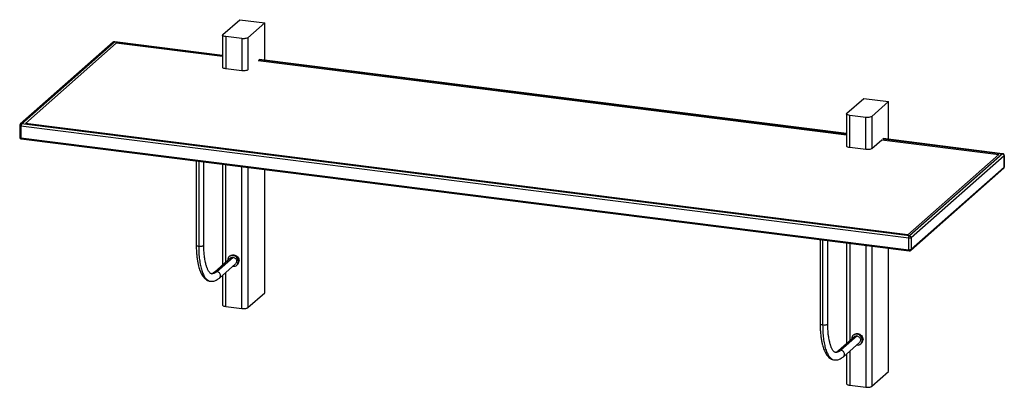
# Paper-space layout '_Dimetric' of a CAD drawing. Header units: millimetres. Extents: x 4476 to 5510, y -1792 to -1407.
import ezdxf

# ---------------------------------------------------------------- set-up
doc = ezdxf.new("R2010")
doc.units = ezdxf.units.MM

psp = doc.layouts.new('_Dimetric')

# ---------------------------------------------------------------- linework, layer by layer
at = {"color": 7, "linetype": 'Continuous', "lineweight": 25}
for p, q in [((4689.7, -1422.6), (4707.3, -1407)), ((4707.3, -1407), (4733.5, -1410.3)), ((4733.5, -1410.3), (4715.9, -1425.9)), ((4733.5, -1449.5), (4733.5, -1410.3)), ((4689.3, -1423.2), (4689.3, -1456.9)), ((4709.4, -1426.9), (4692.6, -1424.8)), ((4692.6, -1424.8), (4692.6, -1458.5)), ((4715.9, -1425.9), (4715.9, -1459.6)), ((4574.6, -1430.6), (4477, -1516.7)), ((4478.4, -1516.3), (4576, -1430.2)), ((4482.3, -1515.7), (4577.7, -1431.5)), ((4576, -1430.2), (4689.3, -1444.5)), ((4689.3, -1444.4), (4576.2, -1430.1)), ((4689.3, -1445.6), (4577.7, -1431.5)), ((4709.4, -1426.9), (4709.4, -1460.6)), ((4726.5, -1449.8), (5344.1, -1527.6)), ((5344.1, -1528.1), (4726.5, -1450.3)), ((4727.5, -1448.9), (5344.1, -1526.5)), ((5344.1, -1526.4), (4727.8, -1448.8)), ((4709.4, -1460.6), (4692.6, -1458.5)), ((5344.5, -1505.1), (5362.1, -1489.5)), ((5362.1, -1489.5), (5388.3, -1492.8)), ((5388.3, -1492.8), (5370.6, -1508.4)), ((5388.3, -1532.5), (5388.3, -1492.8)), ((5344.1, -1505.7), (5344.1, -1539.4)), ((5364.2, -1509.4), (5347.4, -1507.3)), ((5347.4, -1541), (5347.4, -1507.3)), ((5370.6, -1508.4), (5370.6, -1542.1)), ((4476.4, -1518.1), (4476.4, -1530.1)), ((5409.4, -1636.1), (4477.7, -1518.7)), ((4477.7, -1518.7), (4477.7, -1530.7)), ((5410.1, -1633.7), (4478.4, -1516.3)), ((5408.3, -1632.4), (4482.3, -1515.7)), ((5364.2, -1543.1), (5364.2, -1509.4)), ((4477.7, -1530.7), (5409.4, -1648.1)), ((4478.1, -1532), (5409.8, -1649.3)), ((5370.6, -1542.1), (5381.2, -1532.8)), ((5381.2, -1532.8), (5503.8, -1548.2)), ((5382.3, -1531.8), (5507.7, -1547.6)), ((5507.9, -1547.5), (5382.4, -1531.7)), ((5382.4, -1531.8), (5382.5, -1531.7)), ((5364.2, -1543.1), (5347.4, -1541)), ((5503.8, -1548.2), (5408.3, -1632.4)), ((5507.7, -1547.6), (5410.1, -1633.7)), ((5509.5, -1549.6), (5411.9, -1635.7)), ((5507.7, -1547.6), (5507.9, -1547.5)), ((5509.7, -1549.4), (5509.5, -1549.6)), ((5509.5, -1561.6), (5509.5, -1549.6)), ((5509.7, -1561.4), (5509.7, -1549.4)), ((4661.6, -1555.1), (4661.6, -1643.2)), ((4664.2, -1555.4), (4664.2, -1644.5)), ((4669.6, -1643.2), (4669.6, -1556.1)), ((4689.3, -1558.6), (4689.3, -1664.1)), ((4692.6, -1661.3), (4692.6, -1559)), ((4709.4, -1709.7), (4709.4, -1561.1)), ((4715.9, -1561.9), (4715.9, -1708.8)), ((4733.5, -1693.2), (4733.5, -1564.1)), ((5411.4, -1648.9), (5509, -1562.8)), ((5411.9, -1647.7), (5509.5, -1561.6)), ((5509.5, -1561.6), (5509.6, -1561.4)), ((5316.4, -1637.6), (5316.4, -1725.7)), ((5319, -1637.9), (5319, -1727)), ((5324.4, -1725.7), (5324.4, -1638.6)), ((5344.1, -1641.1), (5344.1, -1746.6)), ((5347.4, -1641.5), (5347.4, -1743.8)), ((5409.4, -1648.1), (5409.4, -1636.1)), ((5411.9, -1635.7), (5411.9, -1647.7)), ((5364.2, -1643.6), (5364.2, -1792.2)), ((5370.6, -1644.4), (5370.6, -1791.3)), ((5388.3, -1775.7), (5388.3, -1646.6)), ((4697.6, -1656.8), (4680.7, -1671.8)), ((4683.3, -1671), (4700.3, -1656)), ((4686, -1677.8), (4702.9, -1662.8)), ((4694.7, -1659.1), (4694.7, -1659.4)), ((4697, -1654.7), (4696.3, -1655.3)), ((4706.6, -1659.9), (4705.9, -1660.5)), ((4677.3, -1673.1), (4677.6, -1673.2)), ((4692.6, -1707.6), (4692.6, -1671.9)), ((4704.3, -1664.3), (4705, -1663.7)), ((4676.5, -1681.1), (4676.7, -1681.1)), ((4689.3, -1674.8), (4689.3, -1706.1)), ((4715.9, -1708.8), (4733.5, -1693.2)), ((4692.6, -1707.6), (4709.4, -1709.7)), ((5352.4, -1739.3), (5335.5, -1754.3)), ((5355.1, -1738.5), (5338.1, -1753.5)), ((5340.8, -1760.3), (5357.7, -1745.3)), ((5349.5, -1741.6), (5349.5, -1741.9)), ((5351.8, -1737.2), (5351.1, -1737.8)), ((5359, -1746.8), (5359.7, -1746.2)), ((5361.4, -1742.4), (5360.7, -1743)), ((5347.4, -1754.4), (5347.4, -1790.1)), ((5331.3, -1763.6), (5331.4, -1763.6)), ((5344.1, -1757.3), (5344.1, -1788.6)), ((5370.6, -1791.3), (5388.3, -1775.7)), ((5347.4, -1790.1), (5364.2, -1792.2))]:
    psp.add_line(p, q, dxfattribs=at)
for points, knots in [([(4692.6, -1424.8), (4691.9, -1424.7), (4690.6, -1424.4), (4689.5, -1423.8), (4689.2, -1423.2), (4689.5, -1422.8), (4689.7, -1422.6)], [0, 0, 0, 0, 0.270261, 0.562429, 0.789736, 1, 1, 1, 1]), ([(4715.9, -1425.9), (4715.5, -1426.1), (4714.8, -1426.6), (4713, -1426.9), (4711.1, -1427), (4709.9, -1426.9), (4709.4, -1426.9)], [0, 0, 0, 0, 0.270261, 0.562429, 0.789736, 1, 1, 1, 1]), ([(4576.2, -1430.1), (4576.2, -1430.1), (4576.1, -1430.1), (4575.8, -1430.1), (4575.2, -1430.2), (4574.8, -1430.4), (4574.6, -1430.6), (4574.6, -1430.7)], [0, 0, 0, 0, 0.00116, 0.249934, 0.491163, 0.927561, 1, 1, 1, 1]), ([(4576, -1430.2), (4575.7, -1430.2), (4575.2, -1430.2), (4574.8, -1430.5), (4574.6, -1430.7)], [0, 0, 0, 0, 0.525064, 1, 1, 1, 1]), ([(4576.2, -1430.2), (4576.2, -1430.1), (4576.2, -1430.1), (4576.1, -1430.2), (4576, -1430.2)], [0, 0, 0, 0, 0.13135, 1, 1, 1, 1]), ([(4692.6, -1458.5), (4691.9, -1458.4), (4690.6, -1458.1), (4689.5, -1457.5), (4689.4, -1457.1), (4689.4, -1456.9)], [0, 0, 0, 0, 0.351168, 0.730801, 1, 1, 1, 1]), ([(4715.9, -1459.6), (4715.5, -1459.8), (4714.8, -1460.3), (4713, -1460.6), (4711.1, -1460.7), (4709.9, -1460.6), (4709.4, -1460.6)], [0, 0, 0, 0, 0.270261, 0.562429, 0.789736, 1, 1, 1, 1]), ([(5347.4, -1507.3), (5346.7, -1507.2), (5345.4, -1506.9), (5344.3, -1506.3), (5344, -1505.7), (5344.3, -1505.3), (5344.5, -1505.1)], [0, 0, 0, 0, 0.270261, 0.562429, 0.789736, 1, 1, 1, 1]), ([(5370.6, -1508.4), (5370.3, -1508.6), (5369.6, -1509.1), (5367.8, -1509.4), (5365.8, -1509.5), (5364.7, -1509.4), (5364.2, -1509.4)], [0, 0, 0, 0, 0.270261, 0.562429, 0.789736, 1, 1, 1, 1]), ([(4477.4, -1516.5), (4477.2, -1516.6), (4476.9, -1516.8), (4476.7, -1517.1), (4476.5, -1517.4), (4476.4, -1517.8), (4476.4, -1518), (4476.4, -1518.1)], [0, 0, 0, 0, 0.304461, 0.479392, 0.655584, 0.830007, 1, 1, 1, 1]), ([(4477.7, -1518.7), (4477.4, -1518.7), (4476.9, -1518.6), (4476.5, -1518.3), (4476.4, -1518.2), (4476.4, -1518.1)], [0, 0, 0, 0, 0.352601, 0.733784, 1, 1, 1, 1]), ([(4477.1, -1516.7), (4477.1, -1516.6), (4477.2, -1516.6), (4477.3, -1516.5), (4477.4, -1516.5)], [0, 0, 0, 0, 0.5733013, 1, 1, 1, 1]), ([(4477.4, -1516.5), (4477.5, -1516.4), (4477.8, -1516.3), (4478.2, -1516.3), (4478.4, -1516.3)], [0, 0, 0, 0, 0.4393526, 1, 1, 1, 1]), ([(4478.4, -1516.3), (4478.3, -1516.4), (4478.1, -1516.7), (4477.9, -1517.4), (4477.7, -1518.1), (4477.7, -1518.5), (4477.7, -1518.7)], [0, 0, 0, 0, 0.277438, 0.571853, 0.79564, 1, 1, 1, 1]), ([(4476.4, -1530.1), (4476.4, -1530.3), (4476.5, -1530.6), (4476.7, -1531.1), (4476.9, -1531.4), (4477.3, -1531.7), (4477.7, -1531.9), (4478, -1531.9), (4478.2, -1532)], [0, 0, 0, 0, 0.228383, 0.36378, 0.511412, 0.669651, 0.842102, 1, 1, 1, 1]), ([(4476.4, -1530.1), (4476.4, -1530.1), (4476.4, -1530.2), (4476.6, -1530.4), (4477.1, -1530.6), (4477.5, -1530.7), (4477.7, -1530.7)], [0, 0, 0, 0, 0.051988, 0.431547, 0.726844, 1, 1, 1, 1]), ([(4477.7, -1530.7), (4477.7, -1530.9), (4477.7, -1531.2), (4477.8, -1531.6), (4477.9, -1531.9), (4478.1, -1531.9), (4478.1, -1531.9)], [0, 0, 0, 0, 0.228454, 0.476703, 0.737115, 1, 1, 1, 1]), ([(5347.4, -1541), (5346.7, -1540.9), (5345.4, -1540.6), (5344.3, -1540), (5344.2, -1539.6), (5344.2, -1539.4)], [0, 0, 0, 0, 0.351168, 0.730801, 1, 1, 1, 1]), ([(5382.5, -1531.7), (5382.6, -1531.6), (5382.8, -1531.5), (5382.9, -1531.7), (5382.9, -1531.8)], [0, 0, 0, 0, 0.6001977, 1, 1, 1, 1]), ([(5370.6, -1542.1), (5370.3, -1542.3), (5369.6, -1542.8), (5367.8, -1543.1), (5365.8, -1543.2), (5364.7, -1543.1), (5364.2, -1543.1)], [0, 0, 0, 0, 0.2702613, 0.5624294, 0.7897364, 1, 1, 1, 1]), ([(5509.5, -1549.6), (5509.5, -1549.5), (5509.5, -1549.1), (5509.2, -1548.6), (5508.8, -1548.1), (5508.3, -1547.8), (5507.9, -1547.7), (5507.7, -1547.6)], [0, 0, 0, 0, 0.171774, 0.358431, 0.554234, 0.784485, 1, 1, 1, 1]), ([(5509.6, -1549.4), (5509.6, -1549.2), (5509.6, -1548.9), (5509.4, -1548.5), (5509.2, -1548.1), (5508.9, -1547.9), (5508.4, -1547.6), (5508, -1547.5), (5507.8, -1547.5)], [0, 0, 0, 0, 0.21403, 0.34425, 0.478481, 0.61414, 0.748293, 1, 1, 1, 1]), ([(5508.9, -1562.8), (5509, -1562.8), (5509.2, -1562.6), (5509.4, -1562.4), (5509.5, -1562), (5509.6, -1561.7), (5509.7, -1561.5), (5509.7, -1561.4)], [0, 0, 0, 0, 0.206095, 0.405766, 0.606875, 0.805966, 1, 1, 1, 1]), ([(5509, -1562.8), (5509, -1562.8), (5509.2, -1562.6), (5509.5, -1562.2), (5509.5, -1561.8), (5509.5, -1561.6)], [0, 0, 0, 0, 0.092159, 0.566677, 1, 1, 1, 1]), ([(5409.4, -1636.1), (5409.4, -1635.9), (5409.4, -1635.6), (5409.5, -1635), (5409.6, -1634.4), (5409.8, -1633.9), (5410, -1633.8), (5410.1, -1633.7)], [0, 0, 0, 0, 0.1717738, 0.3584312, 0.5542341, 0.7844845, 1, 1, 1, 1]), ([(5411.9, -1635.7), (5411.8, -1635.8), (5411.5, -1636), (5410.8, -1636.1), (5410, -1636.1), (5409.6, -1636.1), (5409.4, -1636.1)], [0, 0, 0, 0, 0.2702613, 0.5624294, 0.7897364, 1, 1, 1, 1]), ([(5410.1, -1633.7), (5410.3, -1633.7), (5410.9, -1633.9), (5411.5, -1634.4), (5411.9, -1635.1), (5411.9, -1635.5), (5411.9, -1635.7)], [0, 0, 0, 0, 0.277438, 0.571853, 0.79564, 1, 1, 1, 1]), ([(4661.6, -1643.2), (4661.7, -1645), (4661.7, -1648.6), (4662.1, -1653.6), (4662.6, -1658.2), (4663.3, -1662), (4664, -1665.3), (4664.8, -1667.9), (4665.6, -1670.3), (4666.6, -1672.6), (4667.7, -1674.7), (4669.2, -1676.8), (4670.7, -1678.5), (4672.5, -1679.8), (4674.4, -1680.8), (4675.8, -1681.1), (4676.6, -1681.2)], [0, 0, 0, 0, 0.091607, 0.180323, 0.266165, 0.345718, 0.415804, 0.476377, 0.533008, 0.594916, 0.66249, 0.724335, 0.801119, 0.860739, 0.927075, 1, 1, 1, 1]), ([(4661.6, -1643.2), (4661.6, -1643.2), (4661.5, -1643.4), (4661.9, -1643.8), (4662.8, -1644.2), (4663.8, -1644.4), (4664.2, -1644.5)], [0, 0, 0, 0, 0.012768, 0.350413, 0.688057, 1, 1, 1, 1]), ([(4664.2, -1644.5), (4664.7, -1644.5), (4665.7, -1644.6), (4667.3, -1644.5), (4668.6, -1644.1), (4669.5, -1643.7), (4669.6, -1643.4), (4669.6, -1643.2)], [0, 0, 0, 0, 0.195166, 0.406411, 0.617657, 0.812823, 1, 1, 1, 1]), ([(4664.2, -1644.5), (4664.3, -1646.9), (4664.3, -1651.8), (4665, -1658.6), (4666, -1664.7), (4667.4, -1670), (4669.1, -1674.4), (4671.1, -1677.7), (4673.3, -1679.9), (4675.1, -1681), (4676.2, -1681.1), (4676.5, -1681.1)], [0, 0, 0, 0, 0.121747, 0.243494, 0.365238, 0.486986, 0.608732, 0.730478, 0.84528, 0.960083, 1, 1, 1, 1]), ([(4677.6, -1673.3), (4677.3, -1673.2), (4676.8, -1673.1), (4676, -1672.4), (4675.1, -1671.4), (4674.3, -1670.1), (4673.6, -1668.7), (4673.1, -1667.5), (4672.7, -1666.3), (4672.3, -1665.1), (4671.8, -1663.5), (4671.3, -1661.3), (4670.7, -1658.2), (4670.1, -1654.2), (4669.7, -1649.2), (4669.7, -1645.3), (4669.6, -1643.2)], [0, 0, 0, 0, 0.102833, 0.193942, 0.273224, 0.340989, 0.400154, 0.451083, 0.483805, 0.515802, 0.560787, 0.619958, 0.693382, 0.781137, 0.883312, 1, 1, 1, 1]), ([(5409.4, -1648.1), (5409.6, -1648.1), (5410.2, -1648.2), (5411, -1648.1), (5411.6, -1647.9), (5411.9, -1647.8), (5411.9, -1647.7)], [0, 0, 0, 0, 0.270261, 0.562429, 0.789736, 1, 1, 1, 1]), ([(5409.9, -1649.3), (5409.8, -1649.3), (5409.7, -1649.4), (5409.5, -1649.1), (5409.4, -1648.7), (5409.4, -1648.3), (5409.4, -1648.1)], [0, 0, 0, 0, 0.100274, 0.466876, 0.745534, 1, 1, 1, 1]), ([(5409.9, -1649.3), (5409.9, -1649.3), (5410, -1649.4), (5410.3, -1649.4), (5410.8, -1649.3), (5411.2, -1649.1), (5411.4, -1648.8), (5411.5, -1648.8)], [0, 0, 0, 0, 0.003137, 0.251394, 0.492122, 0.927614, 1, 1, 1, 1]), ([(5411.9, -1647.7), (5411.9, -1647.9), (5411.9, -1648.2), (5411.7, -1648.6), (5411.5, -1648.8), (5411.5, -1648.8)], [0, 0, 0, 0, 0.375531, 0.783601, 1, 1, 1, 1]), ([(4705.9, -1660.5), (4705.8, -1659.8), (4705.6, -1658.3), (4704.3, -1656.2), (4702.5, -1654.7), (4700.3, -1654), (4698.1, -1654.2), (4696.2, -1655.2), (4694.9, -1656.9), (4694.8, -1658.4), (4694.7, -1659.1)], [0, 0, 0, 0, 0.125001, 0.250001, 0.375002, 0.500002, 0.625002, 0.750002, 0.875001, 1, 1, 1, 1]), ([(4697, -1654.7), (4697.6, -1654.3), (4698.8, -1653.5), (4701, -1653.4), (4703.2, -1654.1), (4705.1, -1655.6), (4706.4, -1657.6), (4706.5, -1659.1), (4706.6, -1659.9)], [0, 0, 0, 0, 0.166663, 0.33333, 0.499997, 0.666665, 0.833332, 1, 1, 1, 1]), ([(4697.6, -1656.8), (4698, -1656.5), (4698.8, -1656), (4699.8, -1656), (4700.3, -1656)], [0, 0, 0, 0, 0.519783, 1, 1, 1, 1]), ([(4700, -1665.4), (4700.1, -1665.4), (4700.9, -1665.7), (4702.5, -1665.4), (4704.3, -1664.4), (4705.6, -1662.7), (4705.8, -1661.2), (4705.9, -1660.5)], [0, 0, 0, 0, 0.030216, 0.272662, 0.515108, 0.757554, 1, 1, 1, 1]), ([(4700.3, -1656), (4700.8, -1656.1), (4701.7, -1656.4), (4703, -1657.4), (4703.8, -1658.8), (4704.1, -1660.3), (4703.9, -1661.7), (4703.2, -1662.4), (4702.9, -1662.8)], [0, 0, 0, 0, 0.160072, 0.333333, 0.506594, 0.666667, 0.826739, 1, 1, 1, 1]), ([(4705, -1663.7), (4705.4, -1663.1), (4706.4, -1662.1), (4706.5, -1660.6), (4706.6, -1659.9)], [0, 0, 0, 0, 0.499997, 1, 1, 1, 1]), ([(4680.7, -1671.8), (4680.1, -1672.2), (4679, -1673.2), (4678, -1673.2), (4677.6, -1673.3)], [0, 0, 0, 0, 0.503704, 1, 1, 1, 1]), ([(4677.8, -1673.3), (4678.7, -1673.2), (4680.5, -1673.2), (4682.4, -1671.7), (4683.3, -1671)], [0, 0, 0, 0, 0.499999, 1, 1, 1, 1]), ([(4683.3, -1671), (4682.9, -1671), (4681.9, -1671), (4680.9, -1671.4), (4680.7, -1671.8), (4680.7, -1671.8)], [0, 0, 0, 0, 0.4801486, 0.9998578, 1, 1, 1, 1]), ([(4686, -1677.8), (4686.3, -1677.4), (4686.9, -1676.7), (4687.1, -1675.2), (4686.9, -1673.8), (4686, -1672.4), (4684.8, -1671.3), (4683.8, -1671.1), (4683.3, -1671)], [0, 0, 0, 0, 0.173222, 0.333302, 0.493382, 0.666651, 0.83992, 1, 1, 1, 1]), ([(4676.6, -1681.2), (4677.3, -1681.2), (4678.9, -1681.3), (4681.3, -1680.7), (4683.7, -1679.6), (4685.2, -1678.4), (4686, -1677.8)], [0, 0, 0, 0, 0.251226, 0.502153, 0.752016, 1, 1, 1, 1]), ([(4689.4, -1706.1), (4689.4, -1706.1), (4689.2, -1706.4), (4689.9, -1706.9), (4691, -1707.4), (4692.1, -1707.5), (4692.6, -1707.6)], [0, 0, 0, 0, 0.051989, 0.431547, 0.726844, 1, 1, 1, 1]), ([(4709.4, -1709.7), (4710.1, -1709.8), (4711.6, -1709.9), (4713.6, -1709.7), (4715.1, -1709.3), (4715.6, -1708.9), (4715.9, -1708.8)], [0, 0, 0, 0, 0.270261, 0.562429, 0.789736, 1, 1, 1, 1]), ([(5316.4, -1725.7), (5316.4, -1725.7), (5316.3, -1725.9), (5316.7, -1726.3), (5317.6, -1726.7), (5318.6, -1726.9), (5319, -1727)], [0, 0, 0, 0, 0.012768, 0.350413, 0.688057, 1, 1, 1, 1]), ([(5316.4, -1725.7), (5316.4, -1727.5), (5316.5, -1731.1), (5316.8, -1736.1), (5317.4, -1740.6), (5318, -1744.5), (5318.8, -1747.8), (5319.6, -1750.4), (5320.4, -1752.8), (5321.4, -1755.1), (5322.5, -1757.2), (5323.9, -1759.3), (5325.5, -1761), (5327.3, -1762.3), (5329.2, -1763.3), (5330.6, -1763.6), (5331.4, -1763.7)], [0, 0, 0, 0, 0.091607, 0.180323, 0.266165, 0.345718, 0.415804, 0.476377, 0.533008, 0.594916, 0.66249, 0.724335, 0.801119, 0.860739, 0.927075, 1, 1, 1, 1]), ([(5319, -1727), (5319.5, -1727), (5320.5, -1727.1), (5322.1, -1727), (5323.4, -1726.6), (5324.3, -1726.2), (5324.4, -1725.9), (5324.4, -1725.7)], [0, 0, 0, 0, 0.195166, 0.406411, 0.617657, 0.812823, 1, 1, 1, 1]), ([(5319, -1727), (5319.1, -1729.4), (5319.1, -1734.3), (5319.8, -1741.1), (5320.8, -1747.2), (5322.1, -1752.5), (5323.9, -1756.9), (5325.9, -1760.2), (5328.1, -1762.4), (5329.9, -1763.5), (5331, -1763.6), (5331.3, -1763.6)], [0, 0, 0, 0, 0.121747, 0.243494, 0.365238, 0.486986, 0.608732, 0.730478, 0.84528, 0.960083, 1, 1, 1, 1]), ([(5332.4, -1755.8), (5332.1, -1755.7), (5331.6, -1755.5), (5330.8, -1754.9), (5329.9, -1753.9), (5329.1, -1752.6), (5328.4, -1751.2), (5327.9, -1750), (5327.5, -1748.8), (5327.1, -1747.6), (5326.6, -1746), (5326.1, -1743.7), (5325.5, -1740.7), (5324.9, -1736.7), (5324.5, -1731.7), (5324.5, -1727.8), (5324.4, -1725.7)], [0, 0, 0, 0, 0.102833, 0.193942, 0.273224, 0.340989, 0.400154, 0.451083, 0.483805, 0.515802, 0.560787, 0.619958, 0.693382, 0.781137, 0.883312, 1, 1, 1, 1]), ([(5360.7, -1743), (5360.6, -1742.2), (5360.4, -1740.7), (5359.1, -1738.7), (5357.3, -1737.2), (5355.1, -1736.5), (5352.9, -1736.7), (5351, -1737.7), (5349.7, -1739.4), (5349.5, -1740.9), (5349.5, -1741.6)], [0, 0, 0, 0, 0.125001, 0.250001, 0.375002, 0.500002, 0.625002, 0.750002, 0.875001, 1, 1, 1, 1]), ([(5351.8, -1737.2), (5352.4, -1736.8), (5353.5, -1736), (5355.8, -1735.9), (5358, -1736.6), (5359.8, -1738.1), (5361.1, -1740.1), (5361.3, -1741.6), (5361.4, -1742.4)], [0, 0, 0, 0, 0.166663, 0.33333, 0.499997, 0.666665, 0.833332, 1, 1, 1, 1]), ([(5352.4, -1739.3), (5352.8, -1739), (5353.6, -1738.5), (5354.6, -1738.5), (5355.1, -1738.5)], [0, 0, 0, 0, 0.519783, 1, 1, 1, 1]), ([(5354.8, -1747.9), (5354.9, -1747.9), (5355.7, -1748.2), (5357.3, -1747.9), (5359.1, -1746.9), (5360.4, -1745.2), (5360.6, -1743.7), (5360.7, -1743)], [0, 0, 0, 0, 0.029574, 0.272181, 0.514787, 0.757393, 1, 1, 1, 1]), ([(5355.1, -1738.5), (5355.5, -1738.6), (5356.5, -1738.9), (5357.8, -1739.9), (5358.6, -1741.3), (5358.9, -1742.8), (5358.6, -1744.2), (5358, -1744.9), (5357.7, -1745.3)], [0, 0, 0, 0, 0.160072, 0.333333, 0.506594, 0.666667, 0.826739, 1, 1, 1, 1]), ([(5359.7, -1746.2), (5360.2, -1745.6), (5361.2, -1744.6), (5361.3, -1743.1), (5361.4, -1742.4)], [0, 0, 0, 0, 0.499997, 1, 1, 1, 1]), ([(5338.1, -1753.5), (5337.3, -1754.1), (5335.7, -1755.3), (5333.8, -1755.9), (5332.7, -1755.7), (5332.3, -1755.6)], [0, 0, 0, 0, 0.403428, 0.806854, 1, 1, 1, 1]), ([(5335.5, -1754.3), (5334.9, -1754.7), (5333.7, -1755.7), (5332.8, -1755.7), (5332.4, -1755.8)], [0, 0, 0, 0, 0.503704, 1, 1, 1, 1]), ([(5338.1, -1753.5), (5337.6, -1753.5), (5336.7, -1753.5), (5335.7, -1753.9), (5335.5, -1754.3), (5335.5, -1754.3)], [0, 0, 0, 0, 0.480149, 0.999858, 1, 1, 1, 1]), ([(5340.8, -1760.3), (5341.1, -1759.9), (5341.7, -1759.2), (5341.9, -1757.7), (5341.7, -1756.2), (5340.8, -1754.9), (5339.6, -1753.8), (5338.6, -1753.6), (5338.1, -1753.5)], [0, 0, 0, 0, 0.173222, 0.333302, 0.493382, 0.666651, 0.83992, 1, 1, 1, 1]), ([(5331.4, -1763.7), (5332.1, -1763.7), (5333.7, -1763.8), (5336.1, -1763.2), (5338.5, -1762.1), (5340, -1760.9), (5340.8, -1760.3)], [0, 0, 0, 0, 0.251226, 0.502153, 0.752016, 1, 1, 1, 1]), ([(5344.2, -1788.6), (5344.2, -1788.6), (5344, -1788.9), (5344.6, -1789.4), (5345.8, -1789.9), (5346.9, -1790), (5347.4, -1790.1)], [0, 0, 0, 0, 0.051988, 0.431547, 0.726844, 1, 1, 1, 1]), ([(5364.2, -1792.2), (5364.9, -1792.3), (5366.3, -1792.4), (5368.4, -1792.2), (5369.9, -1791.8), (5370.4, -1791.4), (5370.6, -1791.3)], [0, 0, 0, 0, 0.270261, 0.562429, 0.789736, 1, 1, 1, 1])]:
    psp.add_open_spline(points, degree=3, knots=knots, dxfattribs=at)

doc.saveas('drawing.dxf')
